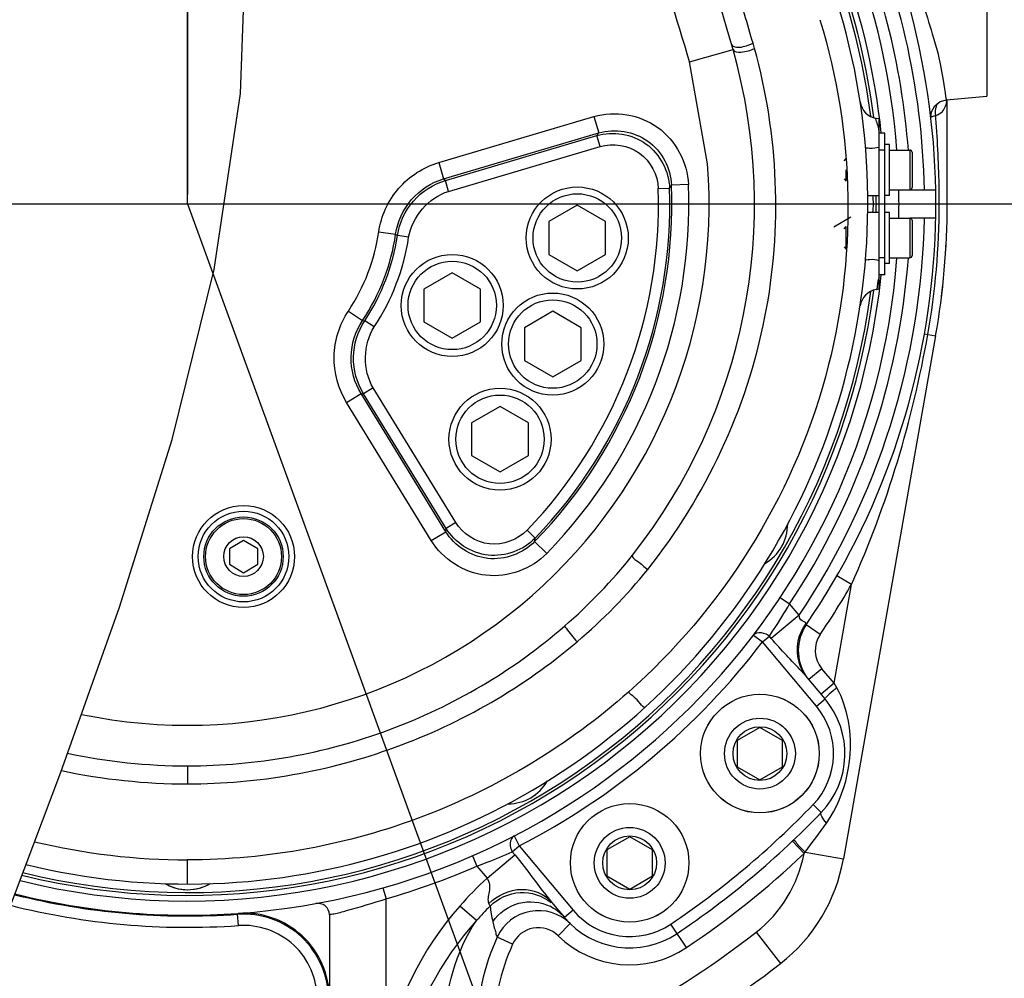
# Model space of a CAD drawing. Header units: millimetres. Extents: x 0 to 12486, y 0 to 8400.
# Tile 94 of 111: x 6556 to 6729, y 5452 to 5621. Entities that reach past the tile are written whole.
import ezdxf

# ---------------------------------------------------------------- set-up
doc = ezdxf.new("R2010")
doc.units = ezdxf.units.MM
doc.header["$LTSCALE"] = 653.4
doc.linetypes.add('CENTER', pattern=[0.6, 0.375, -0.075, 0.075, -0.075])
doc.layers.get('0').update_dxf_attribs({"linetype": 'CONTINUOUS'})
for name, color, linetype in [('03__ASM_ALL_CURVES', 7, 'CONTINUOUS'), ('1_DXF_AXIS', 7, 'CONTINUOUS'), ('304102000091DXF_CONTINUOUS_LINE', 7, 'CONTINUOUS'), ('304103000034DXF_CONTINUOUS_LINE', 7, 'CONTINUOUS'), ('304103000240DXF_CONTINUOUS_LINE', 7, 'CONTINUOUS'), ('304105000344DXF_CONTINUOUS_LINE', 7, 'CONTINUOUS'), ('304106000060DXF_CONTINUOUS_LINE', 7, 'CONTINUOUS'), ('304106000066DXF_CONTINUOUS_LINE', 7, 'CONTINUOUS'), ('304301000100DXF_CONTINUOUS_LINE', 7, 'CONTINUOUS'), ('501023000020DXF_CONTINUOUS_LINE', 7, 'CONTINUOUS'), ('501023000035DXF_CONTINUOUS_LINE', 7, 'CONTINUOUS'), ('501023000153DXF_CONTINUOUS_LINE', 7, 'CONTINUOUS'), ('501024000011DXF_CONTINUOUS_LINE', 7, 'CONTINUOUS'), ('504001000007DXF_CONTINUOUS_LINE', 7, 'CONTINUOUS'), ('604006000005DXF_CONTINUOUS_LINE', 7, 'CONTINUOUS'), ('604007000001DXF_CONTINUOUS_LINE', 7, 'CONTINUOUS'), ('626001000001DXF_CONTINUOUS_LINE', 7, 'CONTINUOUS'), ('DEFAULT_1', 7, 'CENTER'), ('DRW0004_DXF_DIMENSION', 7, 'CONTINUOUS'), ('R25-1800XIANDXF_CONTINUOUS_LINE', 7, 'CONTINUOUS')]:
    doc.layers.add(name, color=color, linetype=linetype)
doc.styles.get("Standard").update_dxf_attribs({"font": 'txt', "width": 0.7})
doc.dimstyles.new('DIMSTYLE_12', dxfattribs={"dimtxt": 100, "dimasz": 60, "dimexe": 1.5, "dimexo": 0, "dimgap": 1.25, "dimtad": 0, "dimtih": 1, "dimtoh": 1, "dimdsep": 46, "dimtxsty": 'Standard', "dimblk": '_FILLED', "dimblk1": '_FILLED', "dimblk2": '_FILLED', "dimcen": 0.09, "dimclrt": 5, "dimazin": 2, "dimtp": 0.8, "dimtm": 0.8, "dimtfac": 1, "dimtofl": 0, "dimtmove": 0, "dimatfit": 3, "dimldrblk": '_FILLED', "dimfxl": 0, "dimtolj": 1, "dimarcsym": 0})
doc.dimstyles.new('DIMSTYLE_13', dxfattribs={"dimtxt": 100, "dimasz": 60, "dimexe": 1.5, "dimexo": 0, "dimgap": 1.25, "dimtad": 0, "dimtih": 1, "dimtoh": 1, "dimdsep": 46, "dimtxsty": 'Standard', "dimblk": '_FILLED', "dimblk1": '_FILLED', "dimblk2": '_FILLED', "dimcen": 0.09, "dimclrt": 5, "dimazin": 2, "dimtp": 2, "dimtm": 2, "dimtfac": 1, "dimtofl": 0, "dimtmove": 0, "dimatfit": 3, "dimldrblk": '_FILLED', "dimfxl": 0, "dimtolj": 1, "dimarcsym": 0})
doc.dimstyles.new('DIMSTYLE_9', dxfattribs={"dimtxt": 100, "dimasz": 60, "dimexe": 1.5, "dimexo": 0, "dimgap": 1.25, "dimtad": 0, "dimtih": 1, "dimtoh": 1, "dimdsep": 46, "dimtxsty": 'Standard', "dimblk": '_FILLED', "dimblk1": '_FILLED', "dimblk2": '_FILLED', "dimcen": 0.09, "dimclrt": 5, "dimazin": 2, "dimtp": 1.2, "dimtm": 1.2, "dimtfac": 1, "dimtofl": 0, "dimtmove": 0, "dimatfit": 3, "dimldrblk": '_FILLED', "dimfxl": 0, "dimtolj": 1, "dimarcsym": 0})

# ---------------------------------------------------------------- blocks, each defined once
blk = doc.blocks.new('*D26')
at = {"layer": 'DRW0004_DXF_DIMENSION', "color": 2, "linetype": 'Continuous'}
blk.add_line((6540.12, 5925.75), (8725.51, 5925.75), dxfattribs=at)
at = {"layer": 'DRW0004_DXF_DIMENSION', "color": 5, "linetype": 'Continuous', "insert": (8775.51, 6050.75), "char_height": 100, "width": 350, "attachment_point": 1, "line_spacing_factor": 0.9}
blk.add_mtext('874.2', dxfattribs=at)
blk = doc.blocks.new('_FILLED')
at = {"color": 0, "linetype": 'ByBlock'}
blk.add_solid([(0, 0), (-1, 0.1167), (-1, -0.1167)], dxfattribs=at)
blk = doc.blocks.new('*D27')
at = {"layer": 'DRW0004_DXF_DIMENSION', "color": 2, "linetype": 'Continuous'}
blk.add_line((6585.31, 7291.93), (8725.51, 7291.93), dxfattribs=at)
at = {"layer": 'DRW0004_DXF_DIMENSION', "color": 5, "linetype": 'Continuous', "insert": (8775.51, 7416.93), "char_height": 100, "width": 490, "attachment_point": 1, "line_spacing_factor": 0.9}
blk.add_mtext('2240.38', dxfattribs=at)
blk = doc.blocks.new('*D30')
at = {"layer": 'DRW0004_DXF_DIMENSION', "color": 2, "linetype": 'Continuous'}
blk.add_line((8288.69, 5588.55), (8288.69, 7558.67), dxfattribs=at)
at = {"layer": 'DRW0004_DXF_DIMENSION', "color": 5, "linetype": 'Continuous', "insert": (8163.69, 7608.67), "char_height": 100, "width": 490, "attachment_point": 1, "rotation": 90, "line_spacing_factor": 0.9}
blk.add_mtext('1852.38', dxfattribs=at)

msp = doc.modelspace()

# ---------------------------------------------------------------- linework, layer by layer
at = {"color": 2, "linetype": 'Continuous'}
for radius, start, end in [(1703.38, 290, 180), (340.216, 306.21386, 97.63329)]:
    msp.add_arc((6585.31, 5588.549), radius, start, end, dxfattribs=at)
at = {"layer": '03__ASM_ALL_CURVES', "color": 4, "linetype": 'Continuous'}
for p, q in [((6585.31, 5588.549), (6585.31, 6548.549)), ((4631.407, 5588.549), (7425.31, 5588.549)), ((6585.31, 5588.549), (6872.607, 4799.207))]:
    msp.add_line(p, q, dxfattribs=at)
for radius, start, end in [(1703.38, 290, 180), (340.216, 306.21386, 97.63329)]:
    msp.add_arc((6585.31, 5588.549), radius, start, end, dxfattribs=at)
at = {"layer": '1_DXF_AXIS', "color": 7, "linetype": 'CENTER'}
msp.add_line((6585.31, 6428.549), (6585.31, 5590.186), dxfattribs=at)
at = {"layer": '304102000091DXF_CONTINUOUS_LINE', "color": 9, "linetype": 'Continuous'}
for p, q in [((6594.121, 5463.218), (6594.245, 5463.367)), ((6594.261, 5461.223), (6594.121, 5463.218))]:
    msp.add_line(p, q, dxfattribs=at)
for radius, start in [(125.64, 255.94374), (127.64, 255.83292)]:
    msp.add_arc((6585.31, 5588.549), radius, start, 274.02108, dxfattribs=at)
for points in [[(6610.17, 5448.257), (6610.17, 5452.245), (6606.663, 5460.584), (6598.099, 5463.497), (6594.121, 5463.218)], [(6608.17, 5448.257), (6608.17, 5451.713), (6605.132, 5458.941), (6597.708, 5461.465), (6594.261, 5461.223)]]:
    msp.add_open_spline(points, degree=3, knots=[0, 0, 0, 0, 0.5, 1, 1, 1, 1], dxfattribs=at)
at = {"layer": '304103000034DXF_CONTINUOUS_LINE', "color": 7, "linetype": 'Continuous'}
for p, q in [((6726.31, 5629.549), (6726.31, 5607.549)), ((6719.169, 5606.924), (6726.31, 5607.549)), ((6719.31, 5588.549), (6719.31, 5606.924)), ((6712.786, 5591.049), (6717.287, 5591.049)), ((6717.287, 5586.049), (6712.786, 5586.049)), ((6717.275, 5565.28), (6701, 5472.981)), ((6697.764, 5501.204), (6694.346, 5505.277)), ((6697.091, 5481.17), (6697.092, 5481.171)), ((6649.509, 5465.368), (6651.801, 5462.636)), ((6610.31, 5463.14), (6610.31, 5448.408))]:
    msp.add_line(p, q, dxfattribs=at)
at = {"layer": '304103000034DXF_CONTINUOUS_LINE', "color": 9, "linetype": 'Continuous'}
for p, q in [((6717.317, 5603.653), (6717.278, 5604.141)), ((6717.31, 5603.652), (6717.278, 5604.141)), ((6717.31, 5588.549), (6719.31, 5588.549)), ((6715.305, 5565.627), (6717.275, 5565.28)), ((6702.431, 5521.409), (6699.828, 5522.901)), ((6699.356, 5503.973), (6702.431, 5521.409)), ((6689.843, 5519.099), (6691.509, 5517.993)), ((6693.182, 5515.998), (6691.508, 5517.992)), ((6693.182, 5515.998), (6688.28, 5511.884)), ((6694.419, 5514.257), (6694.407, 5514.536)), ((6696.899, 5512.569), (6694.419, 5514.257)), ((6685.124, 5512.473), (6686.714, 5511.261)), ((6686.714, 5511.261), (6687.94, 5512.289)), ((6688.28, 5511.884), (6687.94, 5512.289)), ((6696.232, 5499.918), (6686.714, 5511.261)), ((6697.202, 5506.541), (6694.904, 5504.612)), ((6699.356, 5503.973), (6697.202, 5506.541)), ((6699.356, 5503.973), (6697.058, 5502.044)), ((6699.814, 5503.176), (6699.356, 5503.973)), ((6696.232, 5499.918), (6697.764, 5501.204)), ((6695.648, 5482.556), (6697.091, 5481.17)), ((6642.898, 5477.041), (6643.816, 5475.264)), ((6694.057, 5473.927), (6691.992, 5476.103)), ((6638.129, 5469.595), (6643.032, 5473.709)), ((6642.59, 5474.236), (6643.816, 5475.264)), ((6642.59, 5474.236), (6643.032, 5473.709)), ((6643.816, 5475.264), (6653.333, 5463.922)), ((6694.057, 5473.927), (6694.244, 5474.172)), ((6694.244, 5474.172), (6701, 5472.981)), ((6635.553, 5473.545), (6636.353, 5471.712)), ((6636.354, 5471.712), (6638.129, 5469.595)), ((6619.761, 5467.87), (6620.31, 5465.947)), ((6620.31, 5437.572), (6620.309, 5465.946)), ((6636.241, 5462.092), (6633.316, 5464.662)), ((6653.333, 5463.922), (6651.801, 5462.636)), ((6650.689, 5459.426), (6652.79, 5461.568)), ((6673.318, 5457.329), (6670.533, 5461.482)), ((6685.608, 5460.06), (6689.915, 5454.542)), ((6642.638, 5457.929), (6639.908, 5459.172))]:
    msp.add_line(p, q, dxfattribs=at)
at = {"layer": '304103000034DXF_CONTINUOUS_LINE', "color": 7, "linetype": 'Continuous'}
msp.add_lwpolyline([(6716.449, 5603.602), (6716.56, 5604.809), (6717.14, 5605.873), (6718.093, 5606.621), (6719.169, 5606.924)], dxfattribs=at)
for centre, radius, start, end in [((6585.31, 5588.549), 125.5, 4.34395, 38.44981), ((6585.31, 5588.549), 123, 5.85904, 34.091), ((6585.31, 5588.549), 132, 325.74929, 25.25071), ((6585.31, 5588.549), 125.5, 358.85857, 1.14143), ((6585.31, 5588.549), 134, 350, 360), ((6585.31, 5588.549), 125.5, 274.06733, 355.65608), ((6585.31, 5588.549), 123, 256.09206, 354.14096), ((6701.032, 5509.755), 8, 145.74935, 213.84077), ((6686.273, 5491.562), 15, 316.15064, 40), ((6585.31, 5588.549), 155, 303.84936, 316.15124), ((6671.455, 5478.19), 30, 307.97537, 350), ((6608.31, 5463.14), 2, 0, 100.3926), ((6647.188, 5455.856), 8, 45.56032, 155.51395), ((6663.292, 5472.278), 15, 220, 303.84936), ((6676.31, 5442.593), 40, 155.51378, 179.99978), ((6585.31, 5588.549), 170, 288.18817, 307.97537)]:
    msp.add_arc(centre, radius, start, end, dxfattribs=at)
at = {"layer": '304103000034DXF_CONTINUOUS_LINE', "color": 9, "linetype": 'Continuous'}
for centre, radius, start, end in [((6585.31, 5588.549), 130, 1.10191, 24.92335), ((6585.31, 5588.549), 127.5, 4.26779, 24.59958), ((6525.65, 5588.56), 192.26, 0.74405, 4.5024), ((6524.885, 5588.541), 193.025, 0.00235, 0.74684), ((6585.31, 5588.549), 132.6, 350, 360), ((6585.31, 5588.549), 130, 326.07665, 358.89809), ((6585.31, 5588.549), 127.5, 326.40042, 355.73211), ((6585.31, 5588.549), 135, 325.74929, 330.17633), ((6701.225, 5509.443), 8.511, 143.24331, 144.85786), ((6701.032, 5509.755), 5, 145.74929, 220), ((6585.31, 5588.549), 127.5, 297.314, 322.686), ((6686.273, 5491.562), 13, 316.15064, 40), ((6585.31, 5588.549), 153, 303.84936, 316.15064), ((6558.1, 5577.797), 171.095, 322.72388, 324.85722), ((6585.31, 5588.549), 158, 303.84936, 313.49329), ((6671.455, 5478.19), 23, 307.97537, 349.3177), ((6585.31, 5588.549), 127.5, 285.93227, 293.59958), ((6682.183, 5421.793), 65.006, 132.66288, 138.74095), ((6562.121, 5424.95), 86.25, 27.41275, 27.74211), ((6685.808, 5417.361), 66.766, 134.89284, 137.9356), ((6645.876, 5457.689), 7.714, 61.44217, 63.85387), ((6663.292, 5472.278), 13, 220, 303.84936), ((6585.31, 5588.549), 163, 289.34692, 307.97537), ((6647.188, 5455.856), 5, 45.56043, 155.51407), ((6663.292, 5472.278), 18, 225.56043, 303.84936), ((6676.31, 5442.593), 37, 155.51407, 180)]:
    msp.add_arc(centre, radius, start, end, dxfattribs=at)
for points, knots in [([(6712.253, 5630.772), (6712.416, 5630.404), (6714.132, 5626.425), (6715.594, 5622.329), (6716.673, 5618.549)], [0, 0, 0, 0, 0.0928436, 1, 1, 1, 1]), ([(6716.673, 5618.549), (6717.44, 5615.862), (6718.026, 5614.77), (6719.277, 5605.758), (6719.169, 5606.924)], [0, 0, 0, 0, 0.7046363, 1, 1, 1, 1]), ([(6717.301, 5605.308), (6717.334, 5605.488), (6717.426, 5605.831), (6717.581, 5606.151), (6717.673, 5606.294)], [0, 0, 0, 0, 0.5182764, 1, 1, 1, 1]), ([(6716.47, 5603.863), (6716.513, 5603.898), (6716.645, 5603.959), (6716.78, 5604.005), (6716.864, 5604.031)], [0, 0, 0, 0, 0.3894317, 1, 1, 1, 1]), ([(6716.864, 5604.031), (6716.927, 5604.05), (6717.065, 5604.089), (6717.204, 5604.123), (6717.278, 5604.141)], [0, 0, 0, 0, 0.4669268, 1, 1, 1, 1]), ([(6716.427, 5603.795), (6716.426, 5603.806), (6716.436, 5603.834), (6716.457, 5603.853), (6716.47, 5603.863)], [0, 0, 0, 0, 0.4097507, 1, 1, 1, 1]), ([(6687.94, 5512.289), (6688.195, 5512.663), (6689.443, 5514.526), (6690.618, 5516.438), (6691.508, 5517.992)], [0, 0, 0, 0, 0.2015117, 1, 1, 1, 1]), ([(6694.407, 5514.536), (6694.404, 5514.644), (6694.117, 5514.828), (6693.871, 5514.886), (6693.735, 5514.979)], [0, 0, 0, 0, 0.3957389, 1, 1, 1, 1]), ([(6694.346, 5505.277), (6694.24, 5505.403), (6694.019, 5505.655), (6693.792, 5505.902), (6693.676, 5506.026)], [0, 0, 0, 0, 0.4919321, 1, 1, 1, 1]), ([(6699.814, 5503.176), (6699.597, 5502.992), (6698.931, 5502.409), (6698.247, 5501.833), (6697.861, 5501.371)], [0, 0, 0, 0, 0.3205491, 1, 1, 1, 1]), ([(6698.007, 5479.312), (6701.536, 5484.324), (6703.473, 5493.473), (6700.849, 5501.371), (6699.814, 5503.176)], [0, 0, 0, 0, 0.7465944, 1, 1, 1, 1]), ([(6698.007, 5479.312), (6697.694, 5479.675), (6697.316, 5480.143), (6696.932, 5481.006), (6697.09, 5481.17)], [0, 0, 0, 0, 0.6775363, 1, 1, 1, 1]), ([(6694.244, 5474.172), (6693.764, 5474.676), (6692.959, 5475.352), (6692.603, 5476.048), (6692.18, 5476.282), (6692.234, 5476.334)], [0, 0, 0, 0, 0.7079483, 0.9240608, 1, 1, 1, 1]), ([(6636.354, 5471.712), (6636.954, 5471.928), (6639.056, 5472.711), (6641.127, 5473.576), (6642.59, 5474.236)], [0, 0, 0, 0, 0.2843835, 1, 1, 1, 1]), ([(6638.129, 5469.595), (6638.595, 5468.923), (6638.695, 5467.3), (6638.119, 5465.702), (6638.456, 5465.099)], [0, 0, 0, 0, 0.5419997, 1, 1, 1, 1]), ([(6638.456, 5465.099), (6639.975, 5466.564), (6643.968, 5468.515), (6648.287, 5466.823), (6649.509, 5465.368)], [0, 0, 0, 0, 0.5262179, 1, 1, 1, 1]), ([(6638.686, 5464.66), (6640.046, 5466.032), (6643.898, 5467.833), (6647.95, 5466.488), (6649.424, 5465.269)], [0, 0, 0, 0, 0.5025641, 1, 1, 1, 1]), ([(6610.31, 5463.14), (6610.556, 5463.254), (6611.607, 5463.351), (6614.915, 5464.339), (6618.011, 5465.159), (6620.309, 5465.946)], [0, 0, 0, 0, 0.0780432, 0.2983357, 1, 1, 1, 1]), ([(6639.141, 5461.899), (6640.202, 5463.442), (6643.521, 5465.841), (6647.608, 5465.432), (6649.275, 5464.614)], [0, 0, 0, 0, 0.5021178, 1, 1, 1, 1]), ([(6630.905, 5436.385), (6630.598, 5438.699), (6630.101, 5447.537), (6632.637, 5456.658), (6636.241, 5462.092)], [0, 0, 0, 0, 0.2635513, 1, 1, 1, 1]), ([(6639.141, 5461.899), (6639.219, 5461.537), (6639.35, 5460.895), (6639.691, 5460.011), (6639.678, 5459.551), (6639.973, 5459.199), (6639.908, 5459.172)], [0, 0, 0, 0, 0.3920212, 0.7126762, 0.9252191, 1, 1, 1, 1])]:
    msp.add_open_spline(points, degree=3, knots=knots, dxfattribs=at)
for points in [[(6718.463, 5604.877), (6718.96, 5605.395), (6719.189, 5606.163), (6719.266, 5606.877)], [(6717.278, 5604.141), (6717.225, 5604.526), (6717.231, 5604.925), (6717.301, 5605.308)], [(6717.278, 5604.141), (6717.714, 5604.303), (6718.14, 5604.542), (6718.463, 5604.877)], [(6702.431, 5521.409), (6708.725, 5535.436), (6713.226, 5550.382), (6715.896, 5565.523)], [(6693.735, 5514.979), (6693.417, 5515.197), (6693.188, 5515.611), (6693.182, 5515.998)], [(6694.266, 5514.342), (6693.815, 5513.701), (6693.448, 5512.992), (6693.192, 5512.252)], [(6685.124, 5512.473), (6685.694, 5513.221), (6687.27, 5512.949), (6687.94, 5512.289)], [(6693.676, 5506.026), (6691.865, 5507.967), (6689.988, 5509.852), (6688.28, 5511.884)], [(6693.192, 5512.252), (6692.423, 5510.025), (6692.832, 5507.083), (6694.347, 5505.278)], [(6642.898, 5477.041), (6642.062, 5476.61), (6642.056, 5475.011), (6642.59, 5474.236)], [(6643.032, 5473.709), (6645.295, 5471.013), (6647.246, 5468.065), (6649.509, 5465.368)], [(6633.316, 5464.662), (6626.704, 5457.137), (6621.681, 5447.495), (6620.31, 5437.572)], [(6638.686, 5464.66), (6638.777, 5463.731), (6638.946, 5462.811), (6639.141, 5461.899)], [(6649.564, 5464.465), (6650.41, 5464.004), (6651.182, 5463.374), (6651.801, 5462.636)], [(6636.241, 5462.092), (6630.012, 5455.159), (6625.137, 5446.312), (6623.69, 5437.104)]]:
    msp.add_open_spline(points, degree=3, dxfattribs=at)
at = {"layer": '304103000240DXF_CONTINUOUS_LINE', "color": 9, "linetype": 'Continuous'}
for p, q in [((6673.835, 5613.596), (6681.533, 5615.774)), ((6677.038, 5595.621), (6673.835, 5613.596)), ((6629.607, 5595.828), (6656.992, 5603.94)), ((6656.992, 5603.94), (6657.844, 5601.065)), ((6630.459, 5592.953), (6657.844, 5601.065)), ((6630.777, 5592.677), (6657.505, 5600.594)), ((6658.073, 5598.678), (6657.505, 5600.594)), ((6631.344, 5590.761), (6658.073, 5598.678)), ((6629.607, 5595.828), (6630.459, 5592.953)), ((6631.344, 5590.761), (6630.777, 5592.677)), ((6673.664, 5591.988), (6670.668, 5591.871)), ((6668.334, 5591.274), (6670.332, 5591.34)), ((6619.031, 5583.622), (6621.998, 5583.188)), ((6621.998, 5583.188), (6622.324, 5582.967)), ((6624.301, 5582.669), (6622.324, 5582.967)), ((6613.667, 5569.647), (6616.161, 5567.984)), ((6616.161, 5567.984), (6616.552, 5567.93)), ((6618.221, 5566.829), (6616.552, 5567.93)), ((6618.04, 5556.102), (6616.336, 5555.058)), ((6632.606, 5532.334), (6618.04, 5556.102)), ((6613.359, 5553.499), (6615.915, 5555.066)), ((6630.838, 5530.713), (6615.915, 5555.066)), ((6630.901, 5531.29), (6616.336, 5555.058)), ((6628.282, 5529.147), (6613.359, 5553.499)), ((6632.606, 5532.334), (6630.901, 5531.29)), ((6645.185, 5530.97), (6646.626, 5529.584)), ((6628.282, 5529.147), (6630.838, 5530.713)), ((6648.669, 5526.873), (6646.52, 5528.964)), ((6585.31, 5489.395), (6585.31, 5486.216)), ((6585.31, 5468.549), (6585.31, 5472.815))]:
    msp.add_line(p, q, dxfattribs=at)
at = {"layer": '304103000240DXF_CONTINUOUS_LINE', "color": 7, "linetype": 'Continuous'}
for p, q in [((6707.31, 5603.549), (6706.804, 5603.638)), ((6707.31, 5590.049), (6707.31, 5603.549)), ((6705.31, 5590.049), (6707.31, 5590.049)), ((6707.31, 5587.049), (6705.31, 5587.049)), ((6707.31, 5573.549), (6707.31, 5587.049)), ((6706.804, 5573.459), (6707.31, 5573.549))]:
    msp.add_line(p, q, dxfattribs=at)
msp.add_circle((6595.166, 5526.324), 9, dxfattribs=at)
for centre, radius, start, end in [((6412.11, 5539.543), 280, 15.79832, 36.92346), ((6585.31, 5588.549), 120, 256.24247, 22.42981), ((6585.31, 5588.549), 100, 321.70348, 15.79832), ((6707.411, 5607.085), 3.5, 188.63217, 260), ((6707.411, 5570.013), 3.5, 100, 171.36783)]:
    msp.add_arc(centre, radius, start, end, dxfattribs=at)
at = {"layer": '304103000240DXF_CONTINUOUS_LINE', "color": 9, "linetype": 'Continuous'}
for centre, radius, start, end in [((6412.11, 5539.543), 272, 15.79832, 20.87397), ((6389.11, 5532.955), 307.619, 15.83447, 17.8179), ((6585.857, 5588.628), 103.147, 15.38116, 15.90341), ((6503.087, 5712.005), 190.413, 324.19017, 324.36469), ((6585.31, 5588.549), 92, 258.26528, 4.40852), ((6510.51, 5454.512), 183.176, 48.96171, 49.09352), ((6585.31, 5588.549), 85.423, 315.77083, 2.22917), ((6585.31, 5588.549), 88.421, 315.77083, 2.22917), ((6487.294, 5707.533), 216.804, 327.5924, 327.75868), ((6585.31, 5588.549), 83.069, 316.11987, 1.88013), ((6585.31, 5588.549), 85.067, 316.11987, 1.88013), ((6585.31, 5588.549), 34.079, 326.31272, 351.68728), ((6585.31, 5588.549), 37.077, 326.31272, 351.68728), ((6585.31, 5588.549), 37.433, 326.57635, 351.42365), ((6585.31, 5588.549), 39.431, 326.57635, 351.42365), ((6619.411, 5738.209), 183.176, 268.90648, 269.03829), ((6441.598, 5551.822), 190.413, 353.63531, 353.80983), ((6432.854, 5565.712), 216.804, 350.24132, 350.4076), ((6585.34, 5591.974), 102.579, 258.06159, 269.98314), ((6585.347, 5593.336), 107.12, 257.97848, 269.98027), ((6585.367, 5589.477), 116.662, 256.57888, 269.97204)]:
    msp.add_arc(centre, radius, start, end, dxfattribs=at)
for points, knots in [([(6696.854, 5621.049), (6703.046, 5600.967), (6703.942, 5555.46), (6679.472, 5516.873), (6663.08, 5502.421)], [0, 0, 0, 0, 0.4902225, 1, 1, 1, 1]), ([(6681.28, 5616.663), (6681.316, 5616.537), (6682.14, 5615.942), (6683.142, 5616.237), (6683.892, 5616.446)], [0, 0, 0, 0, 0.144046, 1, 1, 1, 1]), ([(6683.892, 5616.446), (6684.1, 5616.504), (6684.496, 5616.634), (6684.879, 5616.8), (6685.056, 5616.892)], [0, 0, 0, 0, 0.519902, 1, 1, 1, 1]), ([(6666.476, 5524.067), (6676.714, 5536.842), (6690.97, 5567.29), (6689.561, 5600.765), (6685.31, 5615.987)], [0, 0, 0, 0, 0.5088183, 1, 1, 1, 1]), ([(6681.533, 5615.774), (6681.666, 5615.305), (6683.504, 5615.272), (6684.578, 5615.609), (6685.31, 5615.987)], [0, 0, 0, 0, 0.37191, 1, 1, 1, 1]), ([(6656.992, 5603.94), (6660.641, 5605.02), (6669.427, 5603.683), (6673.516, 5595.792), (6673.664, 5591.988)], [0, 0, 0, 0, 0.4999271, 1, 1, 1, 1]), ([(6707.31, 5601.401), (6707.248, 5601.709), (6707.231, 5602.187), (6706.504, 5603.975), (6706.804, 5603.638)], [0, 0, 0, 0, 0.4103152, 1, 1, 1, 1]), ([(6657.505, 5600.594), (6660.322, 5601.428), (6667.105, 5600.38), (6670.235, 5594.274), (6670.332, 5591.34)], [0, 0, 0, 0, 0.5001883, 1, 1, 1, 1]), ([(6657.844, 5601.065), (6660.651, 5601.898), (6667.412, 5600.873), (6670.556, 5594.798), (6670.668, 5591.871)], [0, 0, 0, 0, 0.4999271, 1, 1, 1, 1]), ([(6658.073, 5598.678), (6660.327, 5599.345), (6665.755, 5598.51), (6668.257, 5593.622), (6668.334, 5591.274)], [0, 0, 0, 0, 0.5001884, 1, 1, 1, 1]), ([(6707.31, 5598.507), (6706.732, 5598.457), (6706.237, 5598.148), (6704.903, 5598.483), (6704.917, 5598.261)], [0, 0, 0, 0, 0.7234407, 1, 1, 1, 1]), ([(6619.031, 5583.622), (6619.437, 5586.397), (6621.892, 5591.829), (6626.919, 5595.031), (6629.607, 5595.828)], [0, 0, 0, 0, 0.5001207, 1, 1, 1, 1]), ([(6621.998, 5583.188), (6622.322, 5585.409), (6624.286, 5589.755), (6628.308, 5592.316), (6630.459, 5592.953)], [0, 0, 0, 0, 0.5001209, 1, 1, 1, 1]), ([(6622.324, 5582.967), (6622.658, 5585.177), (6624.629, 5589.495), (6628.635, 5592.042), (6630.777, 5592.677)], [0, 0, 0, 0, 0.5000886, 1, 1, 1, 1]), ([(6704.916, 5578.833), (6704.899, 5578.612), (6706.242, 5578.95), (6706.732, 5578.639), (6707.31, 5578.59)], [0, 0, 0, 0, 0.2764438, 1, 1, 1, 1]), ([(6707.31, 5575.697), (6707.2, 5575.15), (6706.888, 5574.496), (6706.963, 5573.591), (6706.804, 5573.459)], [0, 0, 0, 0, 0.7296557, 1, 1, 1, 1]), ([(6613.359, 5553.499), (6611.893, 5555.891), (6610.301, 5561.635), (6612.112, 5567.313), (6613.667, 5569.647)], [0, 0, 0, 0, 0.5001343, 1, 1, 1, 1]), ([(6615.915, 5555.066), (6614.742, 5556.979), (6613.468, 5561.574), (6614.917, 5566.117), (6616.161, 5567.984)], [0, 0, 0, 0, 0.5001346, 1, 1, 1, 1]), ([(6616.336, 5555.058), (6615.169, 5556.964), (6613.897, 5561.538), (6615.322, 5566.065), (6616.552, 5567.93)], [0, 0, 0, 0, 0.5001334, 1, 1, 1, 1]), ([(6646.626, 5529.584), (6644.589, 5527.467), (6638.175, 5525.025), (6632.436, 5528.787), (6630.901, 5531.29)], [0, 0, 0, 0, 0.5001965, 1, 1, 1, 1]), ([(6645.185, 5530.97), (6643.556, 5529.276), (6638.424, 5527.319), (6633.833, 5530.331), (6632.606, 5532.334)], [0, 0, 0, 0, 0.5001967, 1, 1, 1, 1]), ([(6646.52, 5528.964), (6644.479, 5526.865), (6638.079, 5524.453), (6632.367, 5528.215), (6630.838, 5530.713)], [0, 0, 0, 0, 0.4999255, 1, 1, 1, 1]), ([(6648.669, 5526.873), (6646.014, 5524.146), (6637.696, 5521.016), (6630.271, 5525.901), (6628.282, 5529.147)], [0, 0, 0, 0, 0.4999255, 1, 1, 1, 1]), ([(6663.792, 5526.576), (6663.535, 5526.251), (6665.249, 5525.22), (6665.799, 5524.526), (6666.476, 5524.067)], [0, 0, 0, 0, 0.3359755, 1, 1, 1, 1]), ([(6585.31, 5489.395), (6597.334, 5489.395), (6621.548, 5493.701), (6642.767, 5506.196), (6651.827, 5514.074)], [0, 0, 0, 0, 0.5003625, 1, 1, 1, 1]), ([(6651.827, 5514.074), (6651.872, 5513.923), (6652.584, 5512.947), (6653.317, 5512.042), (6654.019, 5511.295)], [0, 0, 0, 0, 0.1326339, 1, 1, 1, 1]), ([(6585.31, 5486.216), (6597.702, 5486.216), (6622.644, 5490.602), (6644.598, 5503.281), (6654.019, 5511.295)], [0, 0, 0, 0, 0.5004835, 1, 1, 1, 1]), ([(6663.08, 5502.421), (6652.508, 5493.097), (6627.85, 5478.06), (6599.412, 5472.815), (6585.31, 5472.815)], [0, 0, 0, 0, 0.4998918, 1, 1, 1, 1]), ([(6666.043, 5499.767), (6665.776, 5499.524), (6664.592, 5501.307), (6663.755, 5501.728), (6663.08, 5502.421)], [0, 0, 0, 0, 0.2720347, 1, 1, 1, 1])]:
    msp.add_open_spline(points, degree=3, knots=knots, dxfattribs=at)
for points in [[(6624.301, 5582.669), (6624.835, 5586.205), (6627.916, 5589.744), (6631.344, 5590.761)], [(6618.04, 5556.102), (6616.173, 5559.152), (6616.251, 5563.844), (6618.221, 5566.829)], [(6651.827, 5514.074), (6656.18, 5517.858), (6660.217, 5522.049), (6663.792, 5526.576)], [(6654.019, 5511.295), (6658.548, 5515.148), (6662.757, 5519.426), (6666.476, 5524.067)]]:
    msp.add_open_spline(points, degree=3, dxfattribs=at)
at = {"layer": '304105000344DXF_CONTINUOUS_LINE', "color": 7, "linetype": 'Continuous'}
for p, q in [((6708.31, 5601.049), (6707.31, 5601.049)), ((6708.31, 5576.049), (6708.31, 5601.049)), ((6707.31, 5587.049), (6707.31, 5590.049)), ((6708.31, 5576.049), (6707.31, 5576.049))]:
    msp.add_line(p, q, dxfattribs=at)
at = {"layer": '304105000344DXF_CONTINUOUS_LINE', "color": 9, "linetype": 'Continuous'}
for p, q in [((6708.31, 5598.049), (6707.31, 5598.049)), ((6708.31, 5579.049), (6707.31, 5579.049))]:
    msp.add_line(p, q, dxfattribs=at)
at = {"layer": '304106000060DXF_CONTINUOUS_LINE', "color": 7, "linetype": 'Continuous'}
for centre, radius, start, end in [((6585.31, 5588.549), 125.5, 255.9475, 274.08144), ((6595.31, 5448.405), 15, 0, 94.08144)]:
    msp.add_arc(centre, radius, start, end, dxfattribs=at)
at = {"layer": '304106000066DXF_CONTINUOUS_LINE', "color": 7, "linetype": 'Continuous'}
for start, end in [(356.11189, 356.99904), (353.00084, 353.888)]:
    msp.add_arc((6585.31, 5588.549), 134, start, end, dxfattribs=at)
at = {"layer": '304301000100DXF_CONTINUOUS_LINE', "color": 7, "linetype": 'Continuous'}
for radius, start, end in [(122, 7.17428, 32.35007), (121.5, 7.31137, 31.15006), (121.5, 359.29124, 0.70876), (122, 256.13585, 352.81155), (121.5, 256.16634, 352.69693)]:
    msp.add_arc((6585.31, 5588.549), radius, start, end, dxfattribs=at)
at = {"layer": '501023000020DXF_CONTINUOUS_LINE', "color": 7, "linetype": 'Continuous'}
for p, q in [((6709.11, 5598.049), (6712.71, 5598.049)), ((6713.11, 5597.649), (6713.11, 5591.449)), ((6701.11, 5596.149), (6701.51, 5596.549)), ((6701.51, 5592.549), (6701.51, 5594.549)), ((6701.11, 5592.949), (6701.51, 5592.549)), ((6709.11, 5591.049), (6712.71, 5591.049)), ((6709.11, 5586.049), (6712.71, 5586.049)), ((6713.11, 5585.649), (6713.11, 5579.449)), ((6701.11, 5584.149), (6701.51, 5584.549)), ((6701.51, 5580.549), (6701.51, 5584.549)), ((6701.11, 5580.949), (6701.51, 5580.549)), ((6709.11, 5579.049), (6712.71, 5579.049))]:
    msp.add_line(p, q, dxfattribs=at)
at = {"layer": '501023000020DXF_CONTINUOUS_LINE', "color": 9, "linetype": 'Continuous'}
for p, q in [((6712.71, 5598.049), (6712.71, 5591.049)), ((6712.71, 5586.049), (6712.71, 5579.049))]:
    msp.add_line(p, q, dxfattribs=at)
at = {"layer": '501023000020DXF_CONTINUOUS_LINE', "color": 7, "linetype": 'Continuous'}
for centre, start, end in [((6712.71, 5597.649), 0, 90), ((6712.71, 5591.449), 270, 360), ((6712.71, 5585.649), 0, 90), ((6712.71, 5579.449), 270, 360)]:
    msp.add_arc(centre, 0.4, start, end, dxfattribs=at)
at = {"layer": '501023000035DXF_CONTINUOUS_LINE', "color": 7, "linetype": 'Continuous'}
for p, q in [((6654.048, 5588.309), (6649.048, 5585.422)), ((6659.048, 5585.422), (6654.048, 5588.309)), ((6649.048, 5585.422), (6649.048, 5579.648)), ((6659.048, 5579.648), (6659.048, 5585.422)), ((6649.048, 5579.648), (6654.048, 5576.762)), ((6654.048, 5576.762), (6659.048, 5579.648)), ((6631.989, 5576.404), (6626.989, 5573.517)), ((6636.989, 5573.517), (6631.989, 5576.404)), ((6626.989, 5573.517), (6626.989, 5567.744)), ((6636.989, 5567.744), (6636.989, 5573.517)), ((6649.727, 5569.595), (6644.727, 5566.708)), ((6654.727, 5566.708), (6649.727, 5569.595)), ((6626.989, 5567.744), (6631.989, 5564.857)), ((6631.989, 5564.857), (6636.989, 5567.744)), ((6644.727, 5566.708), (6644.727, 5560.935)), ((6654.727, 5560.935), (6654.727, 5566.708)), ((6644.727, 5560.935), (6649.727, 5558.048)), ((6649.727, 5558.048), (6654.727, 5560.935)), ((6640.416, 5552.797), (6635.416, 5549.91)), ((6645.416, 5549.91), (6640.416, 5552.797)), ((6635.416, 5549.91), (6635.416, 5544.137)), ((6645.416, 5544.137), (6645.416, 5549.91)), ((6635.416, 5544.137), (6640.416, 5541.25)), ((6640.416, 5541.25), (6645.416, 5544.137))]:
    msp.add_line(p, q, dxfattribs=at)
for centre in [(6654.048, 5582.535), (6631.989, 5570.63), (6649.727, 5563.821), (6640.416, 5547.024)]:
    msp.add_circle(centre, 9, dxfattribs=at)
at = {"layer": '501023000035DXF_CONTINUOUS_LINE', "color": 9, "linetype": 'Continuous'}
for centre in [(6654.048, 5582.535), (6631.989, 5570.63), (6649.727, 5563.821), (6640.416, 5547.024)]:
    msp.add_circle(centre, 7.8, dxfattribs=at)
at = {"layer": '501023000153DXF_CONTINUOUS_LINE', "color": 7, "linetype": 'Continuous'}
msp.add_line((6699.328, 5584.518), (6702.31, 5586.239), dxfattribs=at)
for centre, start, end in [((6698.31, 5588.549), 349.18118, 10.81882), ((6683.171, 5532.049), 299.63059, 0.35207), ((6641.81, 5490.688), 270.07289, 330.53665), ((6585.31, 5475.549), 239.62129, 300.3936)]:
    msp.add_arc(centre, 8, start, end, dxfattribs=at)
at = {"layer": '501024000011DXF_CONTINUOUS_LINE', "color": 7, "linetype": 'Continuous'}
for p, q in [((6686.273, 5496.181), (6682.273, 5493.871)), ((6690.273, 5493.871), (6686.273, 5496.181)), ((6682.273, 5493.871), (6682.273, 5489.252)), ((6690.273, 5489.252), (6690.273, 5493.871)), ((6682.273, 5489.252), (6686.273, 5486.943)), ((6686.273, 5486.943), (6690.273, 5489.252)), ((6663.292, 5476.897), (6659.292, 5474.588)), ((6667.292, 5474.588), (6663.292, 5476.897)), ((6659.292, 5474.588), (6659.292, 5469.969)), ((6667.292, 5469.969), (6667.292, 5474.588)), ((6659.292, 5469.969), (6663.292, 5467.659)), ((6663.292, 5467.659), (6667.292, 5469.969))]:
    msp.add_line(p, q, dxfattribs=at)
for centre, radius in [((6686.273, 5491.562), 10.46), ((6686.273, 5491.562), 6.25), ((6686.273, 5491.562), 4.75), ((6663.292, 5472.278), 10.46), ((6663.292, 5472.278), 6.25), ((6663.292, 5472.278), 4.75)]:
    msp.add_circle(centre, radius, dxfattribs=at)
at = {"layer": '501024000011DXF_CONTINUOUS_LINE', "color": 9, "linetype": 'Continuous'}
for centre in [(6686.273, 5491.562), (6663.292, 5472.278)]:
    msp.add_circle(centre, 10.456, dxfattribs=at)
at = {"layer": '504001000007DXF_CONTINUOUS_LINE', "color": 7, "linetype": 'Continuous'}
for p, q in [((6709.11, 5599.049), (6708.31, 5599.049)), ((6709.11, 5590.049), (6709.11, 5599.049)), ((6709.11, 5590.049), (6708.31, 5590.049)), ((6709.11, 5587.049), (6708.31, 5587.049)), ((6709.11, 5578.049), (6709.11, 5587.049)), ((6709.11, 5578.049), (6708.31, 5578.049))]:
    msp.add_line(p, q, dxfattribs=at)
at = {"layer": '604006000005DXF_CONTINUOUS_LINE', "color": 7, "linetype": 'Continuous'}
for centre, start, end in [((6683.171, 5532.049), 299.62314, 0.36156), ((6641.81, 5490.688), 270.06992, 330.45872), ((6585.31, 5475.549), 239.54341, 264.30208), ((6585.31, 5475.549), 264.85714, 300.47192)]:
    msp.add_arc(centre, 8, start, end, dxfattribs=at)
at = {"layer": '604007000001DXF_CONTINUOUS_LINE', "color": 7, "linetype": 'Continuous'}
msp.add_circle((6595.166, 5526.324), 8, dxfattribs=at)
at = {"layer": '626001000001DXF_CONTINUOUS_LINE', "color": 7, "linetype": 'Continuous'}
for p, q in [((6595.166, 5529.174), (6592.666, 5527.693)), ((6592.666, 5527.693), (6592.666, 5524.956)), ((6597.666, 5527.693), (6595.166, 5529.174)), ((6597.666, 5524.956), (6597.666, 5527.693)), ((6592.666, 5524.956), (6595.166, 5523.474)), ((6595.166, 5523.474), (6597.666, 5524.956))]:
    msp.add_line(p, q, dxfattribs=at)
for radius in [7, 3.5]:
    msp.add_circle((6595.166, 5526.324), radius, dxfattribs=at)
at = {"layer": '626001000001DXF_CONTINUOUS_LINE', "color": 9, "linetype": 'Continuous'}
msp.add_circle((6595.166, 5526.324), 6.7, dxfattribs=at)
at = {"layer": 'DEFAULT_1', "color": 7, "linetype": 'CENTER'}
for p, q in [((5745.31, 5588.549), (7425.31, 5588.549)), ((6585.31, 5588.549), (6872.607, 4799.207))]:
    msp.add_line(p, q, dxfattribs=at)
at = {"layer": 'R25-1800XIANDXF_CONTINUOUS_LINE', "color": 7, "linetype": 'Continuous'}
msp.add_lwpolyline([(6527.232, 5396.631), (6539.369, 5427.093), (6551.65, 5458.464), (6562.931, 5488.285), (6573.289, 5517.425), (6582.578, 5546.951), (6589.983, 5576.945), (6594.648, 5608.028), (6595.827, 5640.684), (6593.869, 5675.688), (6591.166, 5701.124)], dxfattribs=at)

# ---------------------------------------------------------------- dimensions: what is measured, and where the dimension line sits
at = {"layer": 'DRW0004_DXF_DIMENSION', "color": 2, "linetype": 'Continuous'}
for feature_location, offset, dtype, origin, dimstyle, override, picture, middle in [((8288.69, 5588.549), (0, 1970.12), 1, (6436.31, 5588.549), 'DIMSTYLE_9', {"dimgap": 24.999986, "dimtad": 1, "dimtih": 0, "dimtoh": 0}, '*D30', (8213.69, 7864.606)), ((6585.31, 7291.929), (2140.203, 0), 0, (6585.31, 5051.549), 'DIMSTYLE_13', {"dimgap": 24.999902, "dimtad": 1, "dimtih": 0, "dimtoh": 0}, '*D27', (9022.701, 7366.929)), ((6540.119, 5925.75), (2185.395, 0), 0, (6540.119, 5051.549), 'DIMSTYLE_12', {"dimgap": 25.000258, "dimtad": 1, "dimtih": 0, "dimtoh": 0}, '*D26', (8948.326, 6000.75))]:
    dim = msp.add_ordinate_dim(feature_location=feature_location, offset=offset, dtype=dtype, origin=origin, dimstyle=dimstyle, override=override, dxfattribs=at)
    dim.commit()
    dim.dimension.update_dxf_attribs({"geometry": picture, "text_midpoint": middle})

doc.saveas('drawing.dxf')
